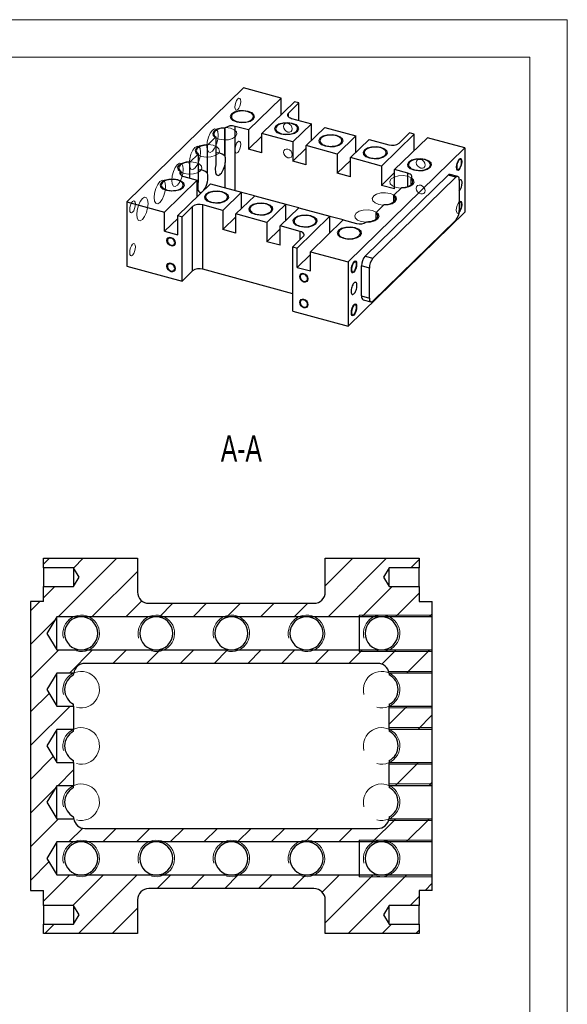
# Model space of a CAD drawing. Header units: millimetres. Extents: x 0 to 297, y 0 to 210.
# Tile 4 of 4: x 224 to 297, y 79 to 210. Entities that reach past the tile are written whole.
import ezdxf

# ---------------------------------------------------------------- set-up
doc = ezdxf.new("R2010")
doc.units = ezdxf.units.MM
doc.styles.add('SLDTEXTSTYLE1', font='TXT', dxfattribs={"width": 0.7})

msp = doc.modelspace()

# ---------------------------------------------------------------- hatches: boundary and pattern name
at = {"linetype": 'Continuous', "lineweight": 18}
h = msp.add_hatch(dxfattribs=at)
h.set_pattern_fill('ANSI31', angle=3e-322, style=0)
edge = h.paths.add_edge_path(flags=0)
edge.add_line((272.259, 130.424), (279.009, 130.424))
edge.add_line((279.009, 130.424), (279.009, 132.474))
edge.add_line((279.009, 132.474), (277.259, 132.474))
edge.add_line((277.259, 132.474), (277.259, 134.474))
edge.add_line((277.259, 134.474), (273.259, 134.474))
edge.add_line((273.259, 134.474), (272.508, 135.724))
edge.add_line((272.508, 135.724), (273.259, 136.974))
edge.add_line((273.259, 136.974), (277.259, 136.974))
edge.add_line((277.259, 136.974), (277.259, 138.224))
edge.add_line((277.259, 138.224), (264.759, 138.224))
edge.add_line((264.759, 138.224), (264.759, 133.724))
edge.add_arc((263.259, 133.724), 1.5, 270, 360, ccw=False)
edge.add_line((263.259, 132.224), (241.259, 132.224))
edge.add_arc((241.259, 133.724), 1.5, 180, 270, ccw=False)
edge.add_line((239.759, 133.724), (239.759, 138.224))
edge.add_line((239.759, 138.224), (227.259, 138.224))
edge.add_line((227.259, 138.224), (227.259, 136.974))
edge.add_line((227.259, 136.974), (231.259, 136.974))
edge.add_line((231.259, 136.974), (232.01, 135.724))
edge.add_line((232.01, 135.724), (231.259, 134.474))
edge.add_line((231.259, 134.474), (227.259, 134.474))
edge.add_line((227.259, 134.474), (227.259, 132.474))
edge.add_line((227.259, 132.474), (225.509, 132.474))
edge.add_line((225.509, 132.474), (225.509, 93.974))
edge.add_line((225.509, 93.974), (227.259, 93.974))
edge.add_line((227.259, 93.974), (227.259, 91.974))
edge.add_line((227.259, 91.974), (231.259, 91.974))
edge.add_line((231.259, 91.974), (232.01, 90.724))
edge.add_line((232.01, 90.724), (231.259, 89.474))
edge.add_line((231.259, 89.474), (227.259, 89.474))
edge.add_line((227.259, 89.474), (227.259, 88.224))
edge.add_line((227.259, 88.224), (239.759, 88.224))
edge.add_line((239.759, 88.224), (239.759, 92.724))
edge.add_arc((241.259, 92.724), 1.5, 90, 180, ccw=False)
edge.add_line((241.259, 94.224), (263.259, 94.224))
edge.add_arc((263.259, 92.724), 1.5, 0, 90, ccw=False)
edge.add_line((264.759, 92.724), (264.759, 88.224))
edge.add_line((264.759, 88.224), (277.259, 88.224))
edge.add_line((277.259, 88.224), (277.259, 89.474))
edge.add_line((277.259, 89.474), (273.259, 89.474))
edge.add_line((273.259, 89.474), (272.508, 90.724))
edge.add_line((272.508, 90.724), (273.259, 91.974))
edge.add_line((273.259, 91.974), (277.259, 91.974))
edge.add_line((277.259, 91.974), (277.259, 93.974))
edge.add_line((277.259, 93.974), (279.009, 93.974))
edge.add_line((279.009, 93.974), (279.009, 96.024))
edge.add_line((279.009, 96.024), (272.259, 96.024))
edge.add_line((272.259, 96.024), (262.259, 96.024))
edge.add_line((262.259, 96.024), (252.259, 96.024))
edge.add_line((252.259, 96.024), (242.259, 96.024))
edge.add_line((242.259, 96.024), (232.259, 96.024))
edge.add_line((232.259, 96.024), (229.009, 96.024))
edge.add_line((229.009, 96.024), (227.687, 98.224))
edge.add_line((227.687, 98.224), (229.009, 100.424))
edge.add_line((229.009, 100.424), (232.259, 100.424))
edge.add_line((232.259, 100.424), (242.259, 100.424))
edge.add_line((242.259, 100.424), (252.259, 100.424))
edge.add_line((252.259, 100.424), (262.259, 100.424))
edge.add_line((262.259, 100.424), (272.259, 100.424))
edge.add_line((272.259, 100.424), (279.009, 100.424))
edge.add_line((279.009, 100.424), (279.009, 103.524))
edge.add_line((279.009, 103.524), (273.246, 103.524))
edge.add_arc((271.759, 103.724), 1.5, 270, 352.33774, ccw=False)
edge.add_line((271.759, 102.224), (232.759, 102.224))
edge.add_arc((232.759, 103.724), 1.5, 187.66226, 270, ccw=False)
edge.add_line((231.272, 103.524), (229.009, 103.524))
edge.add_line((229.009, 103.524), (227.687, 105.724))
edge.add_line((227.687, 105.724), (229.009, 107.924))
edge.add_line((229.009, 107.924), (231.259, 107.924))
edge.add_line((231.259, 107.924), (231.259, 111.024))
edge.add_line((231.259, 111.024), (229.009, 111.024))
edge.add_line((229.009, 111.024), (227.687, 113.224))
edge.add_line((227.687, 113.224), (229.009, 115.424))
edge.add_line((229.009, 115.424), (231.259, 115.424))
edge.add_line((231.259, 115.424), (231.259, 118.524))
edge.add_line((231.259, 118.524), (229.009, 118.524))
edge.add_line((229.009, 118.524), (227.687, 120.724))
edge.add_line((227.687, 120.724), (229.009, 122.924))
edge.add_line((229.009, 122.924), (231.272, 122.924))
edge.add_arc((232.759, 122.724), 1.5, 90, 172.33774, ccw=False)
edge.add_line((232.759, 124.224), (271.759, 124.224))
edge.add_arc((271.759, 122.724), 1.5, 7.66226, 90, ccw=False)
edge.add_line((273.246, 122.924), (279.009, 122.924))
edge.add_line((279.009, 122.924), (279.009, 126.024))
edge.add_line((279.009, 126.024), (272.259, 126.024))
edge.add_line((272.259, 126.024), (262.259, 126.024))
edge.add_line((262.259, 126.024), (252.259, 126.024))
edge.add_line((252.259, 126.024), (242.259, 126.024))
edge.add_line((242.259, 126.024), (232.259, 126.024))
edge.add_line((232.259, 126.024), (229.009, 126.024))
edge.add_line((229.009, 126.024), (227.687, 128.224))
edge.add_line((227.687, 128.224), (229.009, 130.424))
edge.add_line((229.009, 130.424), (232.259, 130.424))
edge.add_line((232.259, 130.424), (242.259, 130.424))
edge.add_line((242.259, 130.424), (252.259, 130.424))
edge.add_line((252.259, 130.424), (262.259, 130.424))
edge.add_line((262.259, 130.424), (272.259, 130.424))
h = msp.add_hatch(dxfattribs=at)
h.set_pattern_fill('ANSI31', angle=3e-322, style=0)
h.paths.add_polyline_path([(273.259, 115.424), (279.009, 115.424), (279.009, 118.524), (273.259, 118.524)], flags=0)
h = msp.add_hatch(dxfattribs=at)
h.set_pattern_fill('ANSI31', angle=3e-322, style=0)
h.paths.add_polyline_path([(273.259, 107.924), (279.009, 107.924), (279.009, 111.024), (273.259, 111.024)], flags=0)

# ---------------------------------------------------------------- linework, layer by layer
at = {"color": 7, "linetype": 'Continuous', "lineweight": 18}
for p, q in [((-0.013, 209.994), (296.987, 209.994)), ((296.987, 209.994), (296.987, -0.006)), ((9.987, 204.994), (291.987, 204.994)), ((291.987, 204.994), (291.987, 4.994)), ((279.009, 130.656), (269.279, 130.656)), ((279.009, 125.792), (269.279, 125.792)), ((279.009, 123.156), (273.195, 123.156)), ((279.009, 118.292), (273.259, 118.292)), ((279.009, 115.656), (273.259, 115.656)), ((279.009, 110.792), (273.259, 110.792)), ((279.009, 108.156), (273.259, 108.156)), ((279.009, 103.292), (273.195, 103.292)), ((279.009, 100.656), (269.279, 100.656)), ((279.009, 95.792), (269.279, 95.792))]:
    msp.add_line(p, q, dxfattribs=at)
at = {"color": 7, "linetype": 'Continuous', "lineweight": 25}
for p, q in [((253.885, 200.914), (238.329, 185.73)), ((258.897, 199.552), (253.885, 200.914)), ((258.897, 199.552), (254.541, 195.301)), ((258.897, 197.345), (258.897, 199.552)), ((256.31, 194.82), (260.666, 199.071)), ((261.255, 198.911), (259.855, 197.544)), ((261.255, 198.911), (260.666, 199.071)), ((261.255, 196.582), (261.255, 198.911)), ((260.273, 196.849), (262.926, 196.127)), ((251.421, 195.566), (251.409, 195.554)), ((251.409, 191.839), (251.409, 195.554)), ((251.421, 191.804), (251.421, 195.566)), ((254.541, 195.301), (252.772, 195.781)), ((262.926, 196.127), (260.437, 193.698)), ((262.206, 193.217), (264.695, 195.647)), ((262.926, 193.92), (262.926, 196.127)), ((264.695, 195.647), (268.822, 194.525)), ((250.189, 194.364), (249.075, 193.276)), ((250.189, 194.364), (250.189, 190.649)), ((254.541, 195.301), (254.541, 192.729)), ((256.31, 194.455), (254.541, 192.729)), ((256.31, 192.248), (256.31, 194.82)), ((260.437, 193.698), (256.31, 194.82)), ((268.822, 194.525), (266.333, 192.096)), ((268.822, 192.318), (268.822, 194.525)), ((276.585, 194.745), (272.229, 190.493)), ((273.998, 190.013), (278.354, 194.264)), ((274.596, 193.538), (275.996, 194.905)), ((276.585, 194.745), (275.996, 194.905)), ((276.585, 192.537), (276.585, 194.745)), ((283.366, 192.902), (278.354, 194.264)), ((249.075, 189.562), (249.075, 193.276)), ((260.437, 193.698), (260.437, 191.127)), ((262.206, 190.646), (262.206, 193.217)), ((266.333, 192.096), (262.206, 193.217)), ((267.809, 177.718), (283.366, 192.902)), ((268.102, 191.615), (270.591, 194.044)), ((270.591, 194.044), (273.244, 193.323)), ((283.366, 192.902), (283.366, 184.33)), ((247.856, 192.086), (246.742, 190.999)), ((247.856, 192.086), (247.856, 188.372)), ((256.31, 192.248), (254.541, 192.729)), ((262.206, 192.853), (260.437, 191.127)), ((266.333, 192.096), (266.333, 189.524)), ((268.102, 189.043), (268.102, 191.615)), ((272.229, 190.493), (268.102, 191.615)), ((246.742, 188.879), (246.742, 190.999)), ((262.206, 190.646), (260.437, 191.127)), ((268.102, 191.251), (266.333, 189.524)), ((272.229, 190.493), (272.229, 187.922)), ((245.522, 189.809), (245.51, 189.796)), ((245.522, 189.809), (245.522, 189.304)), ((245.927, 189.1), (247.696, 188.62)), ((268.102, 189.043), (266.333, 189.524)), ((270.065, 178.491), (281.11, 189.272)), ((271.097, 178.211), (282.142, 188.991)), ((273.998, 189.648), (272.229, 187.922)), ((275.767, 189.532), (273.998, 190.013)), ((273.998, 187.441), (273.998, 190.013)), ((282.142, 188.991), (281.11, 189.272)), ((282.404, 189.099), (281.372, 189.379)), ((247.696, 188.62), (243.34, 184.368)), ((245.109, 183.888), (249.465, 188.139)), ((247.696, 186.413), (247.696, 188.62)), ((249.465, 188.139), (253.592, 187.017)), ((273.998, 187.441), (272.229, 187.922)), ((273.839, 186.546), (274.953, 187.633)), ((276.172, 188.824), (276.185, 188.836)), ((276.172, 188.824), (276.172, 187.954)), ((282.609, 188.59), (282.609, 184.589)), ((253.592, 187.017), (251.103, 184.588)), ((252.872, 184.107), (255.361, 186.537)), ((253.592, 184.81), (253.592, 187.017)), ((255.337, 186.513), (253.592, 186.987)), ((255.361, 186.537), (259.488, 185.415)), ((273.839, 186.546), (273.839, 185.676)), ((238.329, 185.73), (238.329, 177.159)), ((238.329, 185.73), (243.34, 184.368)), ((247.099, 185.094), (245.699, 183.727)), ((247.099, 176.522), (247.099, 185.094)), ((248.45, 176.737), (248.45, 185.309)), ((251.103, 184.588), (248.45, 185.309)), ((259.488, 185.415), (256.999, 182.985)), ((259.488, 183.208), (259.488, 185.415)), ((261.233, 184.91), (259.488, 185.384)), ((271.505, 184.269), (272.619, 185.356)), ((243.34, 181.797), (243.34, 184.368)), ((245.109, 183.888), (245.699, 183.727)), ((245.109, 181.316), (245.109, 183.888)), ((245.699, 175.156), (245.699, 183.727)), ((251.103, 184.588), (251.103, 182.016)), ((252.872, 183.743), (251.103, 182.016)), ((252.872, 181.536), (252.872, 184.107)), ((256.999, 182.985), (252.872, 184.107)), ((258.768, 182.505), (261.257, 184.934)), ((265.385, 183.812), (261.029, 179.561)), ((261.257, 184.934), (265.385, 183.812)), ((265.385, 181.605), (265.385, 183.812)), ((267.129, 183.308), (265.385, 183.782)), ((267.809, 169.147), (283.366, 184.33)), ((271.505, 184.269), (271.505, 183.399)), ((245.109, 183.523), (243.34, 181.797)), ((256.999, 182.985), (256.999, 180.414)), ((261.421, 181.784), (258.768, 182.505)), ((258.768, 179.933), (258.768, 182.505)), ((262.798, 179.08), (267.153, 183.332)), ((267.153, 183.332), (268.922, 182.851)), ((270.273, 183.066), (270.286, 183.078)), ((282.142, 183.277), (271.097, 172.496)), ((243.34, 181.797), (245.109, 181.316)), ((252.872, 181.536), (251.103, 182.016)), ((258.768, 182.14), (256.999, 180.414)), ((260.439, 179.721), (261.839, 181.088)), ((258.768, 179.933), (256.999, 180.414)), ((260.439, 171.15), (260.439, 179.721)), ((260.439, 179.721), (261.029, 179.561)), ((261.029, 176.99), (261.029, 179.561)), ((262.798, 178.716), (261.029, 176.99)), ((262.798, 176.509), (262.798, 179.08)), ((262.798, 179.08), (267.809, 177.718)), ((270.065, 178.491), (271.097, 178.211)), ((238.329, 177.159), (245.699, 175.156)), ((267.809, 177.718), (267.809, 169.147)), ((269.598, 173.178), (269.598, 177.179)), ((270.63, 176.898), (269.598, 177.179)), ((247.099, 176.522), (245.699, 175.156)), ((260.439, 173.479), (248.45, 176.737)), ((261.029, 176.99), (262.798, 176.509)), ((270.63, 172.898), (270.63, 176.898)), ((269.598, 173.178), (270.63, 172.898)), ((269.803, 172.669), (270.834, 172.389)), ((260.439, 171.15), (267.809, 169.147)), ((227.259, 136.974), (227.259, 138.224)), ((227.259, 138.224), (239.759, 138.224)), ((239.759, 138.224), (239.759, 133.724)), ((264.759, 133.724), (264.759, 138.224)), ((264.759, 138.224), (277.259, 138.224)), ((277.259, 138.224), (277.259, 136.974)), ((231.259, 136.974), (227.259, 136.974)), ((227.259, 136.974), (227.259, 134.474)), ((232.01, 135.724), (231.259, 136.974)), ((231.259, 136.974), (231.259, 134.474)), ((273.259, 136.974), (272.508, 135.724)), ((277.259, 136.974), (273.259, 136.974)), ((273.259, 134.474), (273.259, 136.974)), ((277.259, 134.474), (277.259, 136.974)), ((231.259, 134.474), (232.01, 135.724)), ((272.508, 135.724), (273.259, 134.474)), ((227.259, 132.474), (227.259, 134.474)), ((227.259, 134.474), (231.259, 134.474)), ((273.259, 134.474), (277.259, 134.474)), ((277.259, 134.474), (277.259, 132.474)), ((225.509, 132.474), (225.509, 93.974)), ((227.259, 132.474), (225.509, 132.474)), ((241.259, 132.224), (263.259, 132.224)), ((277.259, 132.474), (279.009, 132.474)), ((279.009, 130.424), (279.009, 132.474)), ((229.009, 130.424), (227.687, 128.224)), ((232.259, 130.424), (229.009, 130.424)), ((229.009, 126.024), (229.009, 130.424)), ((242.259, 130.424), (232.259, 130.424)), ((252.259, 130.424), (242.259, 130.424)), ((262.259, 130.424), (252.259, 130.424)), ((272.259, 130.424), (262.259, 130.424)), ((269.279, 130.656), (269.279, 125.792)), ((279.009, 130.424), (272.259, 130.424)), ((279.009, 126.024), (279.009, 130.424)), ((227.687, 128.224), (229.009, 126.024)), ((229.009, 126.024), (232.259, 126.024)), ((232.259, 126.024), (242.259, 126.024)), ((242.259, 126.024), (252.259, 126.024)), ((252.259, 126.024), (262.259, 126.024)), ((262.259, 126.024), (272.259, 126.024)), ((272.259, 126.024), (279.009, 126.024)), ((279.009, 122.924), (279.009, 126.024)), ((271.759, 124.224), (232.759, 124.224)), ((229.009, 122.924), (227.687, 120.724)), ((231.272, 122.924), (229.009, 122.924)), ((229.009, 118.524), (229.009, 122.924)), ((231.259, 122.683), (231.259, 122.724)), ((279.009, 122.924), (273.246, 122.924)), ((273.259, 122.724), (273.259, 122.683)), ((279.009, 118.524), (279.009, 122.924)), ((227.687, 120.724), (229.009, 118.524)), ((229.009, 118.524), (231.259, 118.524)), ((231.259, 118.524), (231.259, 118.764)), ((231.259, 118.524), (231.259, 115.424)), ((273.259, 118.764), (273.259, 118.524)), ((273.259, 118.524), (279.009, 118.524)), ((273.259, 115.424), (273.259, 118.524)), ((279.009, 115.424), (279.009, 118.524)), ((229.009, 115.424), (227.687, 113.224)), ((231.259, 115.424), (229.009, 115.424)), ((229.009, 111.024), (229.009, 115.424)), ((231.259, 115.183), (231.259, 115.424)), ((273.259, 115.424), (273.259, 115.183)), ((279.009, 115.424), (273.259, 115.424)), ((279.009, 111.024), (279.009, 115.424)), ((227.687, 113.224), (229.009, 111.024)), ((229.009, 111.024), (231.259, 111.024)), ((231.259, 111.024), (231.259, 111.264)), ((231.259, 111.024), (231.259, 107.924)), ((273.259, 111.264), (273.259, 111.024)), ((273.259, 111.024), (279.009, 111.024)), ((273.259, 107.924), (273.259, 111.024)), ((279.009, 107.924), (279.009, 111.024)), ((229.009, 107.924), (227.687, 105.724)), ((231.259, 107.924), (229.009, 107.924)), ((229.009, 103.524), (229.009, 107.924)), ((231.259, 107.683), (231.259, 107.924)), ((273.259, 107.924), (273.259, 107.683)), ((279.009, 107.924), (273.259, 107.924)), ((279.009, 103.524), (279.009, 107.924)), ((227.687, 105.724), (229.009, 103.524)), ((231.259, 103.724), (231.259, 103.764)), ((273.259, 103.764), (273.259, 103.724)), ((229.009, 103.524), (231.272, 103.524)), ((273.246, 103.524), (279.009, 103.524)), ((279.009, 100.424), (279.009, 103.524)), ((232.759, 102.224), (271.759, 102.224)), ((229.009, 100.424), (227.687, 98.224)), ((232.259, 100.424), (229.009, 100.424)), ((229.009, 96.024), (229.009, 100.424)), ((242.259, 100.424), (232.259, 100.424)), ((252.259, 100.424), (242.259, 100.424)), ((262.259, 100.424), (252.259, 100.424)), ((272.259, 100.424), (262.259, 100.424)), ((269.279, 100.656), (269.279, 95.792)), ((279.009, 100.424), (272.259, 100.424)), ((279.009, 96.024), (279.009, 100.424)), ((227.687, 98.224), (229.009, 96.024)), ((229.009, 96.024), (232.259, 96.024)), ((232.259, 96.024), (242.259, 96.024)), ((242.259, 96.024), (252.259, 96.024)), ((252.259, 96.024), (262.259, 96.024)), ((262.259, 96.024), (272.259, 96.024)), ((272.259, 96.024), (279.009, 96.024)), ((279.009, 93.974), (279.009, 96.024)), ((225.509, 93.974), (227.259, 93.974)), ((227.259, 91.974), (227.259, 93.974)), ((263.259, 94.224), (241.259, 94.224)), ((279.009, 93.974), (277.259, 93.974)), ((277.259, 93.974), (277.259, 91.974)), ((231.259, 91.974), (227.259, 91.974)), ((227.259, 91.974), (227.259, 89.474)), ((232.01, 90.724), (231.259, 91.974)), ((231.259, 91.974), (231.259, 89.474)), ((239.759, 92.724), (239.759, 88.224)), ((264.759, 88.224), (264.759, 92.724)), ((273.259, 91.974), (272.508, 90.724)), ((277.259, 91.974), (273.259, 91.974)), ((273.259, 89.474), (273.259, 91.974)), ((277.259, 89.474), (277.259, 91.974)), ((231.259, 89.474), (232.01, 90.724)), ((272.508, 90.724), (273.259, 89.474)), ((227.259, 88.224), (227.259, 89.474)), ((227.259, 89.474), (231.259, 89.474)), ((273.259, 89.474), (277.259, 89.474)), ((277.259, 89.474), (277.259, 88.224)), ((239.759, 88.224), (227.259, 88.224)), ((277.259, 88.224), (264.759, 88.224))]:
    msp.add_line(p, q, dxfattribs=at)
at = {"color": 1, "linetype": 'Continuous', "lineweight": 25}
for p, q in [((259.855, 197.064), (259.855, 197.544)), ((252.772, 187.24), (252.772, 195.781)), ((251.421, 187.607), (251.421, 190.757)), ((245.51, 189.316), (245.51, 189.796)), ((275.767, 187.754), (275.767, 189.532)), ((261.421, 180.68), (261.421, 181.784))]:
    msp.add_line(p, q, dxfattribs=at)
at = {"color": 7, "linetype": 'Continuous', "lineweight": 18, "flags": 128}
for points in [[(252.718, 198.347), (252.748, 198.102), (252.832, 197.953), (252.958, 197.921), (253.107, 198.012), (253.256, 198.212), (253.382, 198.49), (253.467, 198.804), (253.496, 199.106), (253.467, 199.35), (253.382, 199.5), (253.256, 199.531), (253.107, 199.441), (252.958, 199.241), (252.832, 198.963), (252.748, 198.649), (252.718, 198.347)], [(252.965, 196.338), (252.474, 196.543), (252.173, 196.829), (252.108, 197.154), (252.288, 197.466), (252.687, 197.719), (253.243, 197.874), (253.872, 197.908), (254.479, 197.815), (254.97, 197.609), (255.271, 197.323), (255.336, 196.999), (255.156, 196.686), (254.757, 196.433), (254.201, 196.278), (253.572, 196.245), (252.965, 196.338)], [(250.632, 194.06), (250.141, 194.265), (249.839, 194.552), (249.774, 194.876), (249.954, 195.188), (250.353, 195.441), (250.91, 195.596), (251.539, 195.63), (252.145, 195.537), (252.636, 195.332), (252.937, 195.045), (253.003, 194.721), (252.822, 194.409), (252.424, 194.156), (251.867, 194.001), (251.238, 193.967), (250.632, 194.06)], [(258.861, 194.735), (258.37, 194.94), (258.069, 195.227), (258.004, 195.551), (258.184, 195.863), (258.583, 196.116), (259.139, 196.271), (259.768, 196.305), (260.375, 196.212), (260.866, 196.007), (261.167, 195.72), (261.232, 195.396), (261.052, 195.084), (260.653, 194.831), (260.097, 194.676), (259.468, 194.642), (258.861, 194.735)], [(259.781, 196.169), (259.556, 196.186), (259.364, 196.115), (259.237, 195.964), (259.192, 195.757), (259.237, 195.527), (259.364, 195.306), (259.556, 195.131), (259.781, 195.026), (260.007, 195.008), (260.198, 195.08), (260.326, 195.23), (260.371, 195.437), (260.326, 195.668), (260.198, 195.888), (260.007, 196.064), (259.781, 196.169)], [(248.985, 193.133), (249.043, 192.658), (249.207, 192.367), (249.452, 192.305), (249.742, 192.482), (250.032, 192.871), (250.277, 193.411), (250.441, 194.022), (250.499, 194.61), (250.441, 195.086), (250.277, 195.377), (250.032, 195.438), (249.742, 195.262), (249.452, 194.873), (249.207, 194.332), (249.043, 193.721), (248.985, 193.133)], [(264.757, 193.133), (264.266, 193.338), (263.965, 193.625), (263.9, 193.949), (264.08, 194.261), (264.479, 194.514), (265.035, 194.669), (265.664, 194.703), (266.271, 194.61), (266.762, 194.404), (267.063, 194.118), (267.128, 193.794), (266.948, 193.482), (266.549, 193.229), (265.993, 193.073), (265.364, 193.04), (264.757, 193.133)], [(246.652, 190.856), (246.709, 190.38), (246.874, 190.089), (247.119, 190.028), (247.409, 190.205), (247.698, 190.593), (247.944, 191.134), (248.108, 191.745), (248.165, 192.333), (248.108, 192.809), (247.944, 193.099), (247.698, 193.161), (247.409, 192.984), (247.119, 192.596), (246.874, 192.055), (246.709, 191.444), (246.652, 190.856)], [(248.298, 191.782), (247.807, 191.988), (247.506, 192.274), (247.441, 192.598), (247.621, 192.911), (248.02, 193.164), (248.576, 193.319), (249.205, 193.352), (249.812, 193.26), (250.303, 193.054), (250.604, 192.768), (250.669, 192.444), (250.489, 192.131), (250.09, 191.878), (249.534, 191.723), (248.905, 191.69), (248.298, 191.782)], [(252.718, 192.632), (252.748, 192.388), (252.832, 192.238), (252.958, 192.207), (253.107, 192.297), (253.256, 192.497), (253.382, 192.775), (253.467, 193.089), (253.496, 193.391), (253.467, 193.636), (253.382, 193.785), (253.256, 193.817), (253.107, 193.726), (252.958, 193.526), (252.832, 193.248), (252.748, 192.934), (252.718, 192.632)], [(270.654, 191.53), (270.162, 191.736), (269.861, 192.022), (269.796, 192.346), (269.976, 192.658), (270.375, 192.911), (270.931, 193.067), (271.561, 193.1), (272.167, 193.007), (272.658, 192.802), (272.959, 192.515), (273.025, 192.191), (272.844, 191.879), (272.445, 191.626), (271.889, 191.471), (271.26, 191.437), (270.654, 191.53)], [(259.781, 192.74), (259.556, 192.758), (259.364, 192.686), (259.237, 192.535), (259.192, 192.329), (259.237, 192.098), (259.364, 191.878), (259.556, 191.702), (259.781, 191.597), (260.007, 191.579), (260.198, 191.651), (260.326, 191.802), (260.371, 192.008), (260.326, 192.239), (260.198, 192.459), (260.007, 192.635), (259.781, 192.74)], [(244.318, 188.578), (244.376, 188.103), (244.54, 187.812), (244.786, 187.75), (245.075, 187.927), (245.365, 188.315), (245.61, 188.856), (245.774, 189.467), (245.832, 190.055), (245.774, 190.531), (245.61, 190.822), (245.365, 190.883), (245.075, 190.707), (244.786, 190.318), (244.54, 189.777), (244.376, 189.166), (244.318, 188.578)], [(245.965, 189.505), (245.474, 189.71), (245.172, 189.997), (245.107, 190.321), (245.288, 190.633), (245.686, 190.886), (246.243, 191.041), (246.872, 191.075), (247.478, 190.982), (247.969, 190.777), (248.27, 190.49), (248.336, 190.166), (248.155, 189.854), (247.757, 189.601), (247.2, 189.446), (246.571, 189.412), (245.965, 189.505)], [(276.55, 189.928), (276.059, 190.133), (275.757, 190.42), (275.692, 190.744), (275.872, 191.056), (276.271, 191.309), (276.827, 191.464), (277.457, 191.498), (278.063, 191.405), (278.554, 191.2), (278.855, 190.913), (278.921, 190.589), (278.74, 190.277), (278.342, 190.024), (277.785, 189.869), (277.156, 189.835), (276.55, 189.928)], [(277.47, 191.361), (277.244, 191.379), (277.053, 191.307), (276.925, 191.157), (276.88, 190.95), (276.925, 190.719), (277.053, 190.499), (277.244, 190.323), (277.47, 190.218), (277.695, 190.201), (277.887, 190.273), (278.014, 190.423), (278.059, 190.63), (278.014, 190.861), (277.887, 191.081), (277.695, 191.257), (277.47, 191.361)], [(282.977, 191.094), (282.947, 190.791), (282.863, 190.477), (282.737, 190.199), (282.588, 190), (282.439, 189.909), (282.313, 189.941), (282.229, 190.09), (282.199, 190.334), (282.229, 190.637), (282.313, 190.951), (282.439, 191.229), (282.588, 191.428), (282.737, 191.519), (282.863, 191.488), (282.947, 191.338), (282.977, 191.094)], [(274.216, 187.65), (273.725, 187.856), (273.424, 188.142), (273.359, 188.466), (273.539, 188.779), (273.938, 189.031), (274.494, 189.187), (275.123, 189.22), (275.73, 189.127), (276.221, 188.922), (276.522, 188.635), (276.587, 188.311), (276.407, 187.999), (276.008, 187.746), (275.452, 187.591), (274.823, 187.557), (274.216, 187.65)], [(241.985, 186.301), (242.043, 185.825), (242.207, 185.534), (242.452, 185.473), (242.742, 185.65), (243.031, 186.038), (243.277, 186.579), (243.441, 187.19), (243.498, 187.778), (243.441, 188.253), (243.277, 188.544), (243.031, 188.606), (242.742, 188.429), (242.452, 188.041), (242.207, 187.5), (242.043, 186.889), (241.985, 186.301)], [(243.631, 187.227), (243.14, 187.433), (242.839, 187.719), (242.774, 188.043), (242.954, 188.356), (243.353, 188.609), (243.909, 188.764), (244.538, 188.797), (245.145, 188.704), (245.636, 188.499), (245.937, 188.213), (246.002, 187.888), (245.822, 187.576), (245.423, 187.323), (244.867, 187.168), (244.238, 187.134), (243.631, 187.227)], [(277.47, 187.933), (277.244, 187.95), (277.053, 187.879), (276.925, 187.728), (276.88, 187.521), (276.925, 187.291), (277.053, 187.07), (277.244, 186.895), (277.47, 186.79), (277.695, 186.772), (277.887, 186.844), (278.014, 186.994), (278.059, 187.201), (278.014, 187.432), (277.887, 187.652), (277.695, 187.828), (277.47, 187.933)], [(239.651, 184.023), (239.709, 183.548), (239.873, 183.257), (240.119, 183.195), (240.408, 183.372), (240.698, 183.76), (240.943, 184.301), (241.107, 184.912), (241.165, 185.5), (241.107, 185.976), (240.943, 186.267), (240.698, 186.328), (240.408, 186.151), (240.119, 185.763), (239.873, 185.222), (239.709, 184.611), (239.651, 184.023)], [(249.527, 185.625), (249.036, 185.83), (248.735, 186.117), (248.67, 186.441), (248.85, 186.753), (249.249, 187.006), (249.805, 187.161), (250.434, 187.195), (251.041, 187.102), (251.532, 186.897), (251.833, 186.61), (251.898, 186.286), (251.718, 185.974), (251.319, 185.721), (250.763, 185.566), (250.134, 185.532), (249.527, 185.625)], [(271.883, 185.373), (271.392, 185.578), (271.09, 185.865), (271.025, 186.189), (271.205, 186.501), (271.604, 186.754), (272.161, 186.909), (272.79, 186.943), (273.396, 186.85), (273.887, 186.644), (274.188, 186.358), (274.254, 186.034), (274.073, 185.722), (273.675, 185.469), (273.118, 185.313), (272.489, 185.28), (271.883, 185.373)], [(238.718, 184.681), (238.747, 184.437), (238.831, 184.287), (238.958, 184.256), (239.106, 184.347), (239.255, 184.546), (239.381, 184.824), (239.466, 185.138), (239.495, 185.441), (239.466, 185.685), (239.381, 185.834), (239.255, 185.866), (239.106, 185.775), (238.958, 185.576), (238.831, 185.298), (238.747, 184.984), (238.718, 184.681)], [(255.424, 184.023), (254.932, 184.228), (254.631, 184.514), (254.566, 184.838), (254.746, 185.151), (255.145, 185.404), (255.701, 185.559), (256.331, 185.592), (256.937, 185.5), (257.428, 185.294), (257.729, 185.008), (257.795, 184.684), (257.614, 184.371), (257.215, 184.118), (256.659, 183.963), (256.03, 183.93), (255.424, 184.023)], [(282.977, 185.379), (282.947, 185.077), (282.863, 184.763), (282.737, 184.485), (282.588, 184.285), (282.439, 184.194), (282.313, 184.226), (282.229, 184.376), (282.199, 184.62), (282.229, 184.922), (282.313, 185.236), (282.439, 185.514), (282.588, 185.714), (282.737, 185.805), (282.863, 185.773), (282.947, 185.624), (282.977, 185.379)], [(261.32, 182.42), (260.829, 182.625), (260.527, 182.912), (260.462, 183.236), (260.642, 183.548), (261.041, 183.801), (261.597, 183.956), (262.227, 183.99), (262.833, 183.897), (263.324, 183.692), (263.625, 183.405), (263.691, 183.081), (263.51, 182.769), (263.112, 182.516), (262.555, 182.361), (261.926, 182.327), (261.32, 182.42)], [(269.549, 183.095), (269.058, 183.301), (268.757, 183.587), (268.692, 183.911), (268.872, 184.223), (269.271, 184.476), (269.827, 184.631), (270.456, 184.665), (271.063, 184.572), (271.554, 184.367), (271.855, 184.08), (271.92, 183.756), (271.74, 183.444), (271.341, 183.191), (270.785, 183.036), (270.156, 183.002), (269.549, 183.095)], [(267.216, 180.818), (266.725, 181.023), (266.423, 181.31), (266.358, 181.634), (266.539, 181.946), (266.937, 182.199), (267.494, 182.354), (268.123, 182.388), (268.729, 182.295), (269.22, 182.089), (269.521, 181.803), (269.587, 181.479), (269.406, 181.166), (269.008, 180.913), (268.451, 180.758), (267.822, 180.725), (267.216, 180.818)], [(238.718, 178.967), (238.747, 178.722), (238.831, 178.573), (238.958, 178.541), (239.106, 178.632), (239.255, 178.832), (239.381, 179.11), (239.466, 179.424), (239.495, 179.726), (239.466, 179.971), (239.381, 180.12), (239.255, 180.152), (239.106, 180.061), (238.958, 179.861), (238.831, 179.583), (238.747, 179.269), (238.718, 178.967)], [(244.225, 179.842), (243.999, 179.947), (243.808, 180.123), (243.68, 180.343), (243.635, 180.574), (243.68, 180.78), (243.808, 180.931), (243.999, 181.003), (244.225, 180.985), (244.45, 180.88), (244.642, 180.704), (244.769, 180.484), (244.814, 180.253), (244.769, 180.047), (244.642, 179.896), (244.45, 179.824), (244.225, 179.842)], [(244.225, 176.413), (243.999, 176.518), (243.808, 176.694), (243.68, 176.914), (243.635, 177.145), (243.68, 177.352), (243.808, 177.502), (243.999, 177.574), (244.225, 177.556), (244.45, 177.452), (244.642, 177.276), (244.769, 177.056), (244.814, 176.825), (244.769, 176.618), (244.642, 176.468), (244.45, 176.396), (244.225, 176.413)], [(268.976, 177.428), (268.946, 177.126), (268.862, 176.812), (268.736, 176.534), (268.587, 176.334), (268.438, 176.244), (268.312, 176.275), (268.228, 176.425), (268.198, 176.669), (268.228, 176.971), (268.312, 177.285), (268.438, 177.563), (268.587, 177.763), (268.736, 177.854), (268.862, 177.822), (268.946, 177.673), (268.976, 177.428)], [(261.913, 175.035), (261.687, 175.14), (261.496, 175.315), (261.368, 175.536), (261.324, 175.767), (261.368, 175.973), (261.496, 176.124), (261.687, 176.196), (261.913, 176.178), (262.139, 176.073), (262.33, 175.897), (262.458, 175.677), (262.503, 175.446), (262.458, 175.24), (262.33, 175.089), (262.139, 175.017), (261.913, 175.035)], [(261.913, 171.606), (261.687, 171.711), (261.496, 171.887), (261.368, 172.107), (261.324, 172.338), (261.368, 172.544), (261.496, 172.695), (261.687, 172.767), (261.913, 172.749), (262.139, 172.644), (262.33, 172.468), (262.458, 172.248), (262.503, 172.017), (262.458, 171.811), (262.33, 171.66), (262.139, 171.588), (261.913, 171.606)], [(268.976, 171.714), (268.946, 171.412), (268.862, 171.098), (268.736, 170.82), (268.587, 170.62), (268.438, 170.529), (268.312, 170.561), (268.228, 170.71), (268.198, 170.955), (268.228, 171.257), (268.312, 171.571), (268.438, 171.849), (268.587, 172.049), (268.736, 172.14), (268.862, 172.108), (268.946, 171.958), (268.976, 171.714)]]:
    msp.add_lwpolyline(points, dxfattribs=at)
at = {"color": 7, "linetype": 'Continuous', "lineweight": 25, "flags": 128}
for points in [[(253.037, 196.408), (253.243, 196.362), (253.461, 196.333), (253.684, 196.321), (253.908, 196.327), (254.128, 196.35), (254.339, 196.391), (254.534, 196.447), (254.711, 196.518), (254.865, 196.603), (254.992, 196.698), (255.089, 196.803), (255.154, 196.913), (255.186, 197.028), (255.183, 197.143), (255.146, 197.257), (255.075, 197.367), (254.973, 197.47), (254.842, 197.564), (254.684, 197.646), (254.504, 197.715), (254.305, 197.769), (254.093, 197.807), (253.872, 197.828), (253.647, 197.831), (253.425, 197.816), (253.209, 197.784), (253.005, 197.735), (252.818, 197.671), (252.653, 197.593), (252.512, 197.503), (252.399, 197.403), (252.318, 197.295), (252.27, 197.182), (252.255, 197.067), (252.275, 196.951), (252.329, 196.839), (252.416, 196.732), (252.533, 196.634), (252.678, 196.546), (252.847, 196.47), (253.037, 196.408)], [(259.855, 197.544), (259.781, 197.451), (259.744, 197.352), (259.745, 197.251), (259.784, 197.152), (259.86, 197.059), (259.97, 196.975), (260.109, 196.904), (260.273, 196.849)], [(251.409, 195.554), (251.179, 195.546), (250.955, 195.52), (250.741, 195.476), (250.543, 195.416), (250.366, 195.34), (250.214, 195.251), (250.091, 195.151), (250, 195.042), (249.943, 194.928), (249.922, 194.81), (249.937, 194.691), (249.987, 194.576), (250.072, 194.466), (250.189, 194.364)], [(258.934, 194.806), (259.14, 194.76), (259.357, 194.73), (259.58, 194.719), (259.804, 194.724), (260.024, 194.748), (260.235, 194.788), (260.431, 194.845), (260.607, 194.916), (260.761, 195), (260.888, 195.096), (260.985, 195.2), (261.05, 195.311), (261.082, 195.425), (261.079, 195.541), (261.042, 195.655), (260.971, 195.765), (260.869, 195.868), (260.738, 195.962), (260.58, 196.044), (260.4, 196.113), (260.201, 196.167), (259.989, 196.204), (259.768, 196.225), (259.544, 196.228), (259.321, 196.213), (259.105, 196.181), (258.901, 196.133), (258.714, 196.069), (258.549, 195.991), (258.408, 195.9), (258.296, 195.8), (258.214, 195.693), (258.166, 195.58), (258.151, 195.464), (258.171, 195.349), (258.225, 195.237), (258.312, 195.13), (258.429, 195.031), (258.574, 194.943), (258.744, 194.867), (258.934, 194.806)], [(264.83, 193.203), (265.036, 193.157), (265.253, 193.128), (265.476, 193.116), (265.701, 193.122), (265.92, 193.145), (266.131, 193.186), (266.327, 193.242), (266.504, 193.314), (266.657, 193.398), (266.784, 193.493), (266.881, 193.598), (266.946, 193.708), (266.978, 193.823), (266.975, 193.938), (266.938, 194.053), (266.868, 194.162), (266.765, 194.265), (266.634, 194.359), (266.476, 194.441), (266.296, 194.51), (266.097, 194.564), (265.885, 194.602), (265.664, 194.623), (265.44, 194.626), (265.217, 194.611), (265.001, 194.579), (264.797, 194.53), (264.61, 194.466), (264.445, 194.388), (264.304, 194.298), (264.192, 194.198), (264.11, 194.09), (264.062, 193.977), (264.048, 193.862), (264.068, 193.747), (264.121, 193.634), (264.208, 193.528), (264.325, 193.429), (264.47, 193.341), (264.64, 193.265), (264.83, 193.203)], [(249.075, 193.276), (248.845, 193.269), (248.621, 193.243), (248.407, 193.199), (248.21, 193.138), (248.033, 193.063), (247.881, 192.974), (247.758, 192.874), (247.667, 192.765), (247.61, 192.65), (247.588, 192.532), (247.603, 192.414), (247.654, 192.298), (247.738, 192.188), (247.856, 192.086)], [(270.726, 191.601), (270.932, 191.555), (271.149, 191.525), (271.372, 191.514), (271.597, 191.52), (271.817, 191.543), (272.027, 191.583), (272.223, 191.64), (272.4, 191.711), (272.553, 191.795), (272.68, 191.891), (272.777, 191.995), (272.842, 192.106), (272.874, 192.22), (272.871, 192.336), (272.834, 192.45), (272.764, 192.56), (272.661, 192.663), (272.53, 192.757), (272.372, 192.839), (272.192, 192.908), (271.993, 192.962), (271.781, 193), (271.56, 193.02), (271.336, 193.023), (271.113, 193.008), (270.897, 192.976), (270.694, 192.928), (270.507, 192.864), (270.341, 192.786), (270.2, 192.696), (270.088, 192.595), (270.007, 192.488), (269.958, 192.375), (269.944, 192.259), (269.964, 192.144), (270.018, 192.032), (270.104, 191.925), (270.221, 191.826), (270.366, 191.738), (270.536, 191.662), (270.726, 191.601)], [(246.742, 190.999), (246.512, 190.991), (246.288, 190.965), (246.074, 190.921), (245.876, 190.861), (245.699, 190.785), (245.547, 190.696), (245.424, 190.596), (245.333, 190.487), (245.276, 190.372), (245.255, 190.254), (245.27, 190.136), (245.32, 190.021), (245.405, 189.911), (245.522, 189.809)], [(250.189, 190.649), (250.148, 190.424), (250.122, 190.205), (250.114, 189.998), (250.124, 189.808), (250.15, 189.639), (250.193, 189.497), (250.251, 189.385), (250.323, 189.305), (250.407, 189.26), (250.501, 189.25), (250.602, 189.277), (250.708, 189.339), (250.817, 189.434), (250.925, 189.561), (251.03, 189.716), (251.13, 189.895), (251.22, 190.094), (251.301, 190.307), (251.368, 190.53), (251.421, 190.757)], [(276.622, 189.998), (276.828, 189.952), (277.045, 189.923), (277.269, 189.911), (277.493, 189.917), (277.713, 189.941), (277.923, 189.981), (278.119, 190.037), (278.296, 190.109), (278.449, 190.193), (278.576, 190.288), (278.673, 190.393), (278.739, 190.503), (278.77, 190.618), (278.767, 190.734), (278.73, 190.848), (278.66, 190.957), (278.558, 191.06), (278.426, 191.154), (278.268, 191.237), (278.088, 191.305), (277.89, 191.359), (277.677, 191.397), (277.456, 191.418), (277.232, 191.421), (277.009, 191.406), (276.793, 191.374), (276.59, 191.325), (276.403, 191.261), (276.237, 191.183), (276.096, 191.093), (275.984, 190.993), (275.903, 190.885), (275.854, 190.772), (275.84, 190.657), (275.86, 190.542), (275.914, 190.429), (276, 190.323), (276.117, 190.224), (276.262, 190.136), (276.432, 190.06), (276.622, 189.998)], [(282.915, 191.033), (282.906, 191.158), (282.882, 191.262), (282.843, 191.337), (282.792, 191.382), (282.73, 191.393), (282.661, 191.37), (282.588, 191.314), (282.515, 191.228), (282.446, 191.116), (282.384, 190.984), (282.333, 190.839), (282.294, 190.687), (282.269, 190.537), (282.261, 190.395), (282.269, 190.27), (282.294, 190.166), (282.333, 190.091), (282.384, 190.046), (282.446, 190.035), (282.515, 190.058), (282.588, 190.114), (282.661, 190.2), (282.73, 190.312), (282.792, 190.444), (282.843, 190.589), (282.882, 190.741), (282.906, 190.891), (282.915, 191.033)], [(245.51, 189.796), (245.436, 189.703), (245.398, 189.604), (245.399, 189.503), (245.439, 189.404), (245.515, 189.311), (245.624, 189.227), (245.764, 189.156), (245.927, 189.1)], [(276.185, 188.836), (276.259, 188.929), (276.296, 189.029), (276.295, 189.129), (276.256, 189.228), (276.18, 189.321), (276.07, 189.405), (275.931, 189.476), (275.767, 189.532)], [(282.609, 188.59), (282.6, 188.748), (282.573, 188.883), (282.53, 188.989), (282.472, 189.062), (282.401, 189.1), (282.32, 189.1), (282.233, 189.064), (282.142, 188.991)], [(243.704, 187.298), (243.91, 187.252), (244.127, 187.223), (244.35, 187.211), (244.574, 187.217), (244.794, 187.24), (245.005, 187.281), (245.201, 187.337), (245.377, 187.408), (245.531, 187.493), (245.658, 187.588), (245.755, 187.692), (245.82, 187.803), (245.852, 187.918), (245.849, 188.033), (245.812, 188.147), (245.741, 188.257), (245.639, 188.36), (245.508, 188.454), (245.35, 188.536), (245.17, 188.605), (244.971, 188.659), (244.759, 188.697), (244.538, 188.717), (244.313, 188.72), (244.091, 188.706), (243.875, 188.674), (243.671, 188.625), (243.484, 188.561), (243.319, 188.483), (243.178, 188.393), (243.066, 188.293), (242.984, 188.185), (242.936, 188.072), (242.921, 187.956), (242.941, 187.841), (242.995, 187.729), (243.082, 187.622), (243.199, 187.524), (243.344, 187.435), (243.514, 187.359), (243.704, 187.298)], [(247.856, 188.372), (247.814, 188.149), (247.789, 187.933), (247.781, 187.728), (247.789, 187.539), (247.814, 187.372), (247.855, 187.23), (247.911, 187.116), (247.981, 187.034), (248.063, 186.986), (248.155, 186.972), (248.254, 186.993), (248.329, 187.031)], [(274.953, 187.633), (275.182, 187.641), (275.407, 187.667), (275.62, 187.711), (275.818, 187.771), (275.995, 187.847), (276.147, 187.936), (276.27, 188.036), (276.361, 188.145), (276.418, 188.26), (276.439, 188.378), (276.425, 188.496), (276.374, 188.612), (276.289, 188.722), (276.172, 188.824)], [(282.977, 188.236), (282.969, 188.372), (282.945, 188.487), (282.907, 188.576), (282.856, 188.636), (282.794, 188.664), (282.723, 188.659), (282.647, 188.62), (282.609, 188.59)], [(249.6, 185.695), (249.806, 185.649), (250.023, 185.62), (250.246, 185.608), (250.471, 185.614), (250.69, 185.638), (250.901, 185.678), (251.097, 185.735), (251.274, 185.806), (251.427, 185.89), (251.554, 185.986), (251.651, 186.09), (251.716, 186.201), (251.748, 186.315), (251.745, 186.431), (251.708, 186.545), (251.637, 186.655), (251.535, 186.758), (251.404, 186.851), (251.246, 186.934), (251.066, 187.003), (250.867, 187.057), (250.655, 187.094), (250.434, 187.115), (250.21, 187.118), (249.987, 187.103), (249.771, 187.071), (249.567, 187.023), (249.38, 186.958), (249.215, 186.88), (249.074, 186.79), (248.962, 186.69), (248.88, 186.582), (248.832, 186.469), (248.818, 186.354), (248.838, 186.239), (248.891, 186.127), (248.978, 186.02), (249.095, 185.921), (249.24, 185.833), (249.41, 185.757), (249.6, 185.695)], [(272.619, 185.356), (272.849, 185.364), (273.073, 185.39), (273.287, 185.433), (273.485, 185.494), (273.662, 185.57), (273.814, 185.659), (273.937, 185.759), (274.028, 185.867), (274.085, 185.982), (274.106, 186.1), (274.091, 186.218), (274.041, 186.334), (273.956, 186.444), (273.839, 186.546)], [(255.496, 184.093), (255.702, 184.047), (255.919, 184.018), (256.142, 184.006), (256.367, 184.012), (256.587, 184.035), (256.797, 184.076), (256.993, 184.132), (257.17, 184.203), (257.323, 184.288), (257.45, 184.383), (257.547, 184.487), (257.612, 184.598), (257.644, 184.713), (257.641, 184.828), (257.604, 184.942), (257.534, 185.052), (257.431, 185.155), (257.3, 185.249), (257.142, 185.331), (256.962, 185.4), (256.763, 185.454), (256.551, 185.492), (256.33, 185.512), (256.106, 185.515), (255.883, 185.501), (255.667, 185.469), (255.464, 185.42), (255.277, 185.356), (255.111, 185.278), (254.97, 185.188), (254.858, 185.088), (254.776, 184.98), (254.728, 184.867), (254.714, 184.752), (254.734, 184.636), (254.788, 184.524), (254.874, 184.417), (254.991, 184.319), (255.136, 184.23), (255.306, 184.155), (255.496, 184.093)], [(282.915, 185.318), (282.906, 185.444), (282.882, 185.547), (282.843, 185.623), (282.792, 185.668), (282.73, 185.679), (282.661, 185.656), (282.609, 185.619)], [(261.392, 182.491), (261.598, 182.445), (261.815, 182.415), (262.039, 182.403), (262.263, 182.409), (262.483, 182.433), (262.693, 182.473), (262.889, 182.53), (263.066, 182.601), (263.219, 182.685), (263.346, 182.781), (263.443, 182.885), (263.509, 182.996), (263.54, 183.11), (263.537, 183.226), (263.5, 183.34), (263.43, 183.45), (263.328, 183.553), (263.196, 183.646), (263.038, 183.729), (262.858, 183.798), (262.66, 183.852), (262.447, 183.889), (262.226, 183.91), (262.002, 183.913), (261.779, 183.898), (261.563, 183.866), (261.36, 183.818), (261.173, 183.754), (261.007, 183.676), (260.866, 183.585), (260.754, 183.485), (260.673, 183.377), (260.624, 183.265), (260.61, 183.149), (260.63, 183.034), (260.684, 182.922), (260.77, 182.815), (260.887, 182.716), (261.032, 182.628), (261.202, 182.552), (261.392, 182.491)], [(270.286, 183.078), (270.515, 183.086), (270.74, 183.112), (270.954, 183.156), (271.151, 183.216), (271.328, 183.292), (271.48, 183.381), (271.603, 183.481), (271.694, 183.59), (271.751, 183.705), (271.772, 183.823), (271.758, 183.941), (271.707, 184.057), (271.623, 184.167), (271.505, 184.269)], [(261.839, 181.088), (261.913, 181.181), (261.95, 181.28), (261.949, 181.381), (261.91, 181.48), (261.834, 181.573), (261.724, 181.657), (261.585, 181.728), (261.421, 181.784)], [(267.288, 180.888), (267.494, 180.842), (267.711, 180.813), (267.935, 180.801), (268.159, 180.807), (268.379, 180.83), (268.589, 180.871), (268.785, 180.927), (268.962, 180.999), (269.116, 181.083), (269.242, 181.178), (269.34, 181.283), (269.405, 181.393), (269.436, 181.508), (269.433, 181.623), (269.396, 181.737), (269.326, 181.847), (269.224, 181.95), (269.092, 182.044), (268.935, 182.126), (268.754, 182.195), (268.556, 182.249), (268.343, 182.287), (268.122, 182.308), (267.898, 182.311), (267.675, 182.296), (267.459, 182.264), (267.256, 182.215), (267.069, 182.151), (266.903, 182.073), (266.762, 181.983), (266.65, 181.883), (266.569, 181.775), (266.52, 181.662), (266.506, 181.547), (266.526, 181.432), (266.58, 181.319), (266.666, 181.213), (266.783, 181.114), (266.929, 181.026), (267.098, 180.95), (267.288, 180.888)], [(244.711, 180.281), (244.696, 180.403), (244.651, 180.525), (244.579, 180.64), (244.485, 180.741), (244.375, 180.821), (244.255, 180.876), (244.134, 180.901), (244.018, 180.896), (243.915, 180.861), (243.831, 180.798), (243.772, 180.71), (243.742, 180.604), (243.742, 180.486), (243.772, 180.363), (243.831, 180.243), (243.915, 180.135), (244.018, 180.043), (244.134, 179.975), (244.255, 179.935), (244.375, 179.924), (244.485, 179.945), (244.579, 179.994), (244.651, 180.071), (244.696, 180.168), (244.711, 180.281)], [(244.711, 176.853), (244.696, 176.974), (244.651, 177.096), (244.579, 177.211), (244.485, 177.312), (244.375, 177.392), (244.255, 177.447), (244.134, 177.473), (244.018, 177.468), (243.915, 177.432), (243.831, 177.369), (243.772, 177.281), (243.742, 177.175), (243.742, 177.057), (243.772, 176.934), (243.831, 176.815), (243.915, 176.706), (244.018, 176.615), (244.134, 176.547), (244.255, 176.506), (244.375, 176.496), (244.485, 176.516), (244.579, 176.566), (244.651, 176.642), (244.696, 176.74), (244.711, 176.853)], [(268.914, 177.368), (268.906, 177.493), (268.881, 177.596), (268.842, 177.672), (268.791, 177.717), (268.729, 177.728), (268.66, 177.705), (268.587, 177.649), (268.514, 177.563), (268.445, 177.451), (268.383, 177.319), (268.332, 177.174), (268.293, 177.022), (268.269, 176.871), (268.26, 176.73), (268.269, 176.604), (268.293, 176.501), (268.332, 176.425), (268.383, 176.381), (268.445, 176.37), (268.514, 176.393), (268.587, 176.449), (268.66, 176.535), (268.729, 176.647), (268.791, 176.778), (268.842, 176.924), (268.881, 177.076), (268.906, 177.226), (268.914, 177.368)], [(262.4, 175.474), (262.384, 175.595), (262.339, 175.718), (262.268, 175.833), (262.174, 175.933), (262.063, 176.014), (261.944, 176.068), (261.822, 176.094), (261.706, 176.089), (261.603, 176.054), (261.52, 175.99), (261.461, 175.903), (261.431, 175.797), (261.431, 175.678), (261.461, 175.556), (261.52, 175.436), (261.603, 175.327), (261.706, 175.236), (261.822, 175.168), (261.944, 175.127), (262.063, 175.117), (262.174, 175.137), (262.268, 175.187), (262.339, 175.263), (262.384, 175.361), (262.4, 175.474)], [(268.976, 174.571), (268.968, 174.707), (268.944, 174.822), (268.906, 174.911), (268.855, 174.971), (268.793, 174.999), (268.722, 174.993), (268.646, 174.955), (268.567, 174.886), (268.49, 174.788), (268.416, 174.666), (268.349, 174.524), (268.292, 174.369), (268.247, 174.206), (268.216, 174.043), (268.2, 173.886), (268.2, 173.742), (268.216, 173.616), (268.247, 173.513), (268.292, 173.438), (268.349, 173.394), (268.416, 173.383), (268.49, 173.405), (268.567, 173.459), (268.646, 173.543), (268.722, 173.654), (268.793, 173.786), (268.855, 173.935), (268.906, 174.095), (268.944, 174.259), (268.968, 174.42), (268.976, 174.571)], [(262.4, 172.045), (262.384, 172.167), (262.339, 172.289), (262.268, 172.404), (262.174, 172.505), (262.063, 172.585), (261.944, 172.64), (261.822, 172.665), (261.706, 172.66), (261.603, 172.625), (261.52, 172.562), (261.461, 172.474), (261.431, 172.368), (261.431, 172.25), (261.461, 172.127), (261.52, 172.007), (261.603, 171.899), (261.706, 171.807), (261.822, 171.739), (261.944, 171.699), (262.063, 171.688), (262.174, 171.709), (262.268, 171.758), (262.339, 171.835), (262.384, 171.932), (262.4, 172.045)], [(268.914, 171.653), (268.906, 171.779), (268.881, 171.882), (268.842, 171.958), (268.791, 172.002), (268.729, 172.013), (268.66, 171.99), (268.587, 171.934), (268.514, 171.848), (268.445, 171.737), (268.383, 171.605), (268.332, 171.459), (268.293, 171.307), (268.269, 171.157), (268.26, 171.015), (268.269, 170.89), (268.293, 170.787), (268.332, 170.711), (268.383, 170.666), (268.445, 170.655), (268.514, 170.678), (268.587, 170.734), (268.66, 170.82), (268.729, 170.932), (268.791, 171.064), (268.842, 171.21), (268.881, 171.361), (268.906, 171.512), (268.914, 171.653)], [(270.63, 172.898), (270.639, 172.74), (270.666, 172.605), (270.709, 172.499), (270.767, 172.425), (270.837, 172.388), (270.918, 172.387), (271.006, 172.424), (271.097, 172.496)]]:
    msp.add_lwpolyline(points, dxfattribs=at)
at = {"color": 7, "linetype": 'Continuous', "lineweight": 25}
for centre, radius, start, end in [((252.314, 194.31), 1.541, 72.69603, 125.39891), ((273.703, 194.795), 1.541, 252.69603, 305.39891), ((250.638, 191.546), 0.824, 18.22713, 20.84074), ((246.257, 188.969), 2.88, 324.49538, 11.8915), ((281.329, 189.113), 0.27, 80.73183, 143.96753), ((281.253, 188.229), 1.724, 321.85245, 0.25338), ((247.992, 183.838), 1.541, 72.69603, 125.39891), ((281.455, 185.317), 1.46, 321.63319, 0.04922), ((280.564, 184.577), 2.045, 320.51294, 0.34344), ((269.381, 184.322), 1.541, 252.69603, 305.39891), ((271.643, 177.191), 2.045, 140.51294, 180.34344), ((272.675, 176.91), 2.045, 140.51294, 180.34344), ((247.992, 175.266), 1.541, 72.69603, 125.39891), ((270.1, 173.084), 0.511, 169.35156, 234.37442), ((241.259, 133.724), 1.5, 180, 270), ((263.259, 133.724), 1.5, 270, 0), ((232.259, 128.224), 2.2, 90, 270), ((232.259, 128.224), 2.2, 270, 90), ((242.259, 128.224), 2.2, 90, 270), ((242.259, 128.224), 2.2, 270, 90), ((252.259, 128.224), 2.2, 90, 270), ((252.259, 128.224), 2.2, 270, 90), ((262.259, 128.224), 2.2, 90, 270), ((262.259, 128.224), 2.2, 270, 90), ((272.259, 128.224), 2.2, 90, 270), ((272.259, 128.224), 2.2, 270, 90), ((232.759, 122.724), 1.5, 90, 172.33774), ((271.759, 122.724), 1.5, 7.66226, 90), ((232.259, 120.724), 2.2, 117.03569, 242.96431), ((272.259, 120.724), 2.2, 297.03569, 62.96431), ((232.259, 113.224), 2.2, 117.03569, 242.96431), ((272.259, 113.224), 2.2, 297.03569, 62.96431), ((232.259, 105.724), 2.2, 117.03569, 242.96431), ((272.259, 105.724), 2.2, 297.03569, 62.96431), ((232.759, 103.724), 1.5, 187.66226, 270), ((271.759, 103.724), 1.5, 270, 352.33774), ((232.259, 98.224), 2.2, 90, 270), ((232.259, 98.224), 2.2, 270, 90), ((242.259, 98.224), 2.2, 90, 270), ((242.259, 98.224), 2.2, 270, 90), ((252.259, 98.224), 2.2, 90, 270), ((252.259, 98.224), 2.2, 270, 90), ((262.259, 98.224), 2.2, 90, 270), ((262.259, 98.224), 2.2, 270, 90), ((272.259, 98.224), 2.2, 90, 270), ((272.259, 98.224), 2.2, 270, 90), ((241.259, 92.724), 1.5, 90, 180), ((263.259, 92.724), 1.5, 0, 90)]:
    msp.add_arc(centre, radius, start, end, dxfattribs=at)
at = {"color": 7, "linetype": 'Continuous', "lineweight": 18}
for centre in [(232.259, 128.224), (242.259, 128.224), (252.259, 128.224), (262.259, 128.224), (272.259, 128.224), (232.259, 120.724), (272.259, 120.724), (232.259, 113.224), (272.259, 113.224), (232.259, 105.724), (272.259, 105.724), (232.259, 98.224), (242.259, 98.224), (252.259, 98.224), (262.259, 98.224), (272.259, 98.224)]:
    msp.add_arc(centre, 2.432, 255, 195, dxfattribs=at)
at = {"color": 7, "linetype": 'Continuous', "lineweight": 25}
for centre in [(251.388, 190.513), (249.055, 188.235)]:
    msp.add_ellipse(centre, major_axis=(-1.257, 1.644), ratio=0.4594606, start_param=5.2398536, end_param=6.2109548, dxfattribs=at)
for points, knots in [([(251.421, 190.757), (251.442, 190.859), (251.459, 190.959), (251.484, 191.153), (251.491, 191.249), (251.491, 191.428), (251.485, 191.513), (251.46, 191.67), (251.442, 191.742), (251.421, 191.804)], [0, 0, 0, 0, 0.25, 0.25, 0.5, 0.5, 0.75, 0.75, 1, 1, 1, 1]), ([(231.259, 122.724), (231.259, 122.79), (231.263, 122.839), (231.27, 122.906), (231.272, 122.924), (231.272, 122.924)], [0, 0, 0, 0, 0.5, 0.5, 1, 1, 1, 1]), ([(273.246, 122.924), (273.246, 122.924), (273.248, 122.907), (273.255, 122.84), (273.259, 122.79), (273.259, 122.724)], [0, 0, 0, 0, 0.5, 0.5, 1, 1, 1, 1]), ([(231.272, 103.524), (231.272, 103.524), (231.27, 103.54), (231.263, 103.607), (231.259, 103.658), (231.259, 103.724)], [0, 0, 0, 0, 0.5, 0.5, 1, 1, 1, 1]), ([(273.259, 103.724), (273.259, 103.657), (273.255, 103.608), (273.248, 103.541), (273.246, 103.524), (273.246, 103.524)], [0, 0, 0, 0, 0.5, 0.5, 1, 1, 1, 1])]:
    msp.add_open_spline(points, degree=3, knots=knots, dxfattribs=at)

# ---------------------------------------------------------------- texts
at = {"color": 7, "linetype": 'Continuous', "lineweight": 18, "insert": (253.586, 154.61), "char_height": 3.5, "attachment_point": 2, "style": 'SLDTEXTSTYLE1'}
msp.add_mtext('A-A', dxfattribs=at)

doc.saveas('drawing.dxf')
